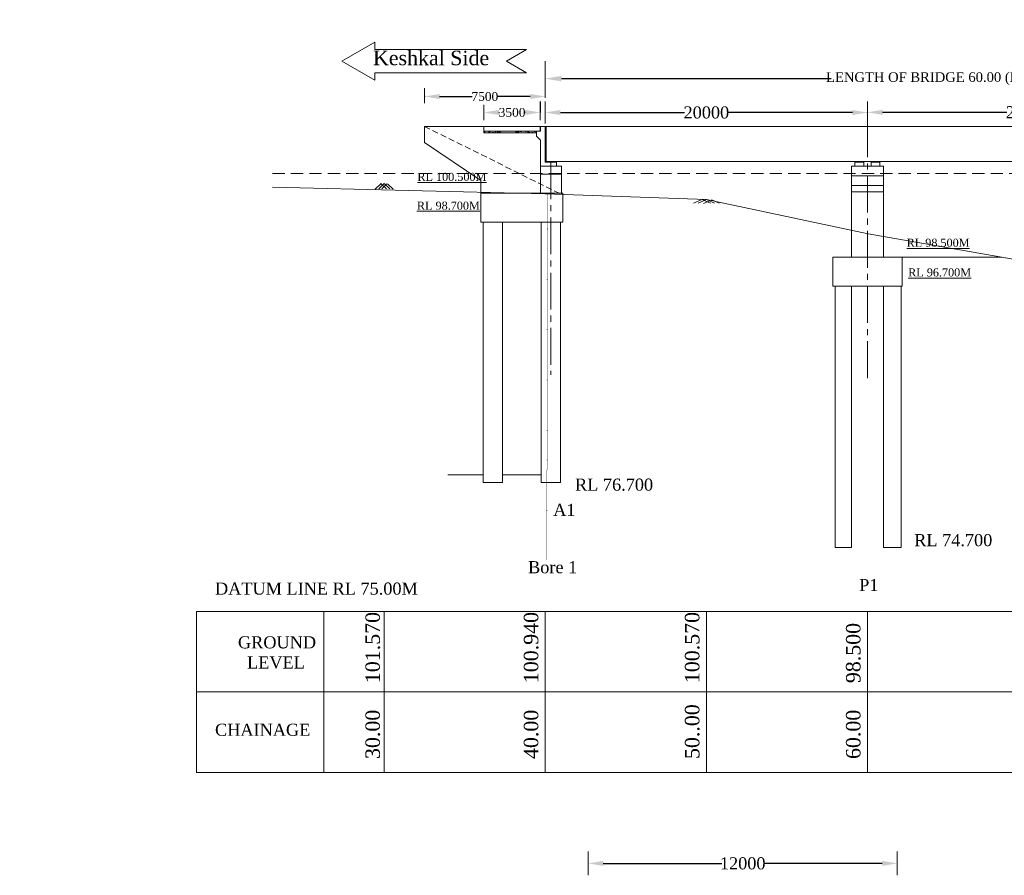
# Model space of a CAD drawing. Header units: millimetres. Extents: x -20950785 to 43207042, y -3207472 to 3168443.
# Tile 34 of 89: x 9326971 to 9388089, y -1113017 to -1059883. Entities that reach past the tile are written whole.
import ezdxf

# ---------------------------------------------------------------- set-up
doc = ezdxf.new("R2010")
doc.units = ezdxf.units.MM
doc.header["$LTSCALE"] = 60
doc.header["$MEASUREMENT"] = 0
for name, pattern in [('CENTER2', [28.575, 19.05, -3.175, 3.175, -3.175]), ('DASHED2', [9.525, 6.35, -3.175]), ('DOT2', [0.125, 0, -0.125]), ('HIDDEN', [0.375, 0.25, -0.125])]:
    doc.linetypes.add(name, pattern=pattern)
doc.styles.add('style1', font='txt.shx', dxfattribs={"height": 1})
doc.dimstyles.get("Standard").update_dxf_attribs({"dimtxt": 400, "dimasz": 215, "dimexe": 0.18, "dimexo": 0.0625, "dimgap": 0.09, "dimtad": 0, "dimtih": 1, "dimtoh": 1, "dimdec": 0, "dimzin": 4, "dimdsep": 46, "dimtxsty": 'Standard', "dimblk": 'OPEN90', "dimcen": 0, "dimadec": 0, "dimazin": 1, "dimtfac": 1, "dimtdec": 0, "dimtix": 1, "dimtofl": 0, "dimtmove": 0, "dimatfit": 3, "dimldrblk": 'OPEN30', "dimfxl": 1, "dimtolj": 1, "dimtzin": 0, "dimarcsym": 0})

# ---------------------------------------------------------------- blocks, each defined once
blk = doc.blocks.new('*D285')
at = {"color": 0, "linetype": 'Continuous', "lineweight": -2, "transparency": 16777216}
for p, q in [((9359595, -1065648), (9359595, -1065648)), ((9360530, -1065648), (9368242, -1065648)), ((9378660, -1065648), (9370948, -1065648)), ((9379595, -1065660), (9379595, -1065648))]:
    blk.add_line(p, q, dxfattribs=at)
for points in [[(9360530, -1065492), (9360530, -1065804), (9359595, -1065648)], [(9378660, -1065492), (9378660, -1065804), (9379595, -1065648)]]:
    blk.add_solid(points, dxfattribs=at)
at = {"layer": 'Defpoints', "color": 0, "linetype": 'Continuous', "lineweight": -2, "transparency": 16777216}
for p in [(9359595, -1065648), (9359595, -1065648), (9379595, -1065660)]:
    blk.add_point(p, dxfattribs=at)
at = {"color": 0, "linetype": 'Continuous', "lineweight": 9, "transparency": 16777216, "insert": (9369595, -1065648), "char_height": 500, "attachment_point": 5}
blk.add_mtext('\\A1;{\\fTimes New Roman|b0|i0|c0|p18;\\H1.5x;20000}', dxfattribs=at)
blk = doc.blocks.new('*D286')
at = {"color": 0, "linetype": 'Continuous', "lineweight": -2, "transparency": 16777216}
for p, q in [((9379593, -1065636), (9379593, -1065636)), ((9380528, -1065636), (9388240, -1065636)), ((9398658, -1065636), (9390946, -1065636)), ((9399593, -1065648), (9399593, -1065635))]:
    blk.add_line(p, q, dxfattribs=at)
for points in [[(9380528, -1065480), (9380528, -1065791), (9379593, -1065636)], [(9398658, -1065480), (9398658, -1065791), (9399593, -1065636)]]:
    blk.add_solid(points, dxfattribs=at)
at = {"layer": 'Defpoints', "color": 0, "linetype": 'Continuous', "lineweight": -2, "transparency": 16777216}
for p in [(9379593, -1065636), (9379593, -1065636), (9399593, -1065648)]:
    blk.add_point(p, dxfattribs=at)
at = {"color": 0, "linetype": 'Continuous', "lineweight": 9, "transparency": 16777216, "insert": (9389593, -1065636), "char_height": 500, "attachment_point": 5}
blk.add_mtext('\\A1;{\\fTimes New Roman|b0|i0|c0|p18;\\H1.5x;20000}', dxfattribs=at)
blk = doc.blocks.new('*D288')
at = {"color": 0, "linetype": 'Continuous', "lineweight": -2, "transparency": 16777216}
for p, q in [((9359285, -1064973), (9359285, -1065644)), ((9355785, -1065643), (9355785, -1065643)), ((9356720, -1065644), (9356754, -1065644)), ((9358350, -1065644), (9358316, -1065644))]:
    blk.add_line(p, q, dxfattribs=at)
for points in [[(9356720, -1065488), (9356720, -1065799), (9355785, -1065644)], [(9358350, -1065488), (9358350, -1065799), (9359285, -1065644)]]:
    blk.add_solid(points, dxfattribs=at)
at = {"layer": 'Defpoints', "color": 0, "linetype": 'Continuous', "lineweight": -2, "transparency": 16777216}
for p in [(9359285, -1064973), (9355785, -1065644), (9359285, -1065644)]:
    blk.add_point(p, dxfattribs=at)
at = {"color": 0, "linetype": 'Continuous', "lineweight": 9, "transparency": 16777216, "insert": (9357535, -1065644), "char_height": 500, "attachment_point": 5}
blk.add_mtext('\\A1;{\\fTimes New Roman|b0|i0|c0|p18;\\H1.1x;3500}', dxfattribs=at)
blk = doc.blocks.new('*D289')
at = {"color": 0, "linetype": 'Continuous', "lineweight": -2, "transparency": 16777216}
for p, q in [((9352095, -1064602), (9352095, -1064654)), ((9353030, -1064654), (9355062, -1064654)), ((9358660, -1064654), (9356628, -1064654)), ((9359595, -1064654), (9359595, -1064654))]:
    blk.add_line(p, q, dxfattribs=at)
for points in [[(9353030, -1064498), (9353030, -1064810), (9352095, -1064654)], [(9358660, -1064498), (9358660, -1064810), (9359595, -1064654)]]:
    blk.add_solid(points, dxfattribs=at)
at = {"layer": 'Defpoints', "color": 0, "linetype": 'Continuous', "lineweight": -2, "transparency": 16777216}
for p in [(9352095, -1064602), (9359595, -1064654), (9359595, -1064654)]:
    blk.add_point(p, dxfattribs=at)
at = {"color": 0, "linetype": 'Continuous', "lineweight": 9, "transparency": 16777216, "insert": (9355845, -1064654), "char_height": 500, "attachment_point": 5}
blk.add_mtext('\\A1;{\\fTimes New Roman|b0|i0|c0|p18;\\H1.1x;7500}', dxfattribs=at)
blk = doc.blocks.new('*D290')
at = {"color": 0, "linetype": 'Continuous', "lineweight": -2, "transparency": 16777216}
for p, q in [((9359595, -1063544), (9359595, -1063544)), ((9360595, -1063544), (9377331, -1063544)), ((9418595, -1063544), (9401859, -1063544)), ((9419595, -1063544), (9419595, -1063544))]:
    blk.add_line(p, q, dxfattribs=at)
for points in [[(9360595, -1063377), (9360595, -1063711), (9359595, -1063544)], [(9418595, -1063377), (9418595, -1063711), (9419595, -1063544)]]:
    blk.add_solid(points, dxfattribs=at)
at = {"layer": 'Defpoints', "color": 0, "linetype": 'Continuous', "lineweight": -2, "transparency": 16777216}
for p in [(9359595, -1063544), (9419595, -1063544), (9419595, -1063544)]:
    blk.add_point(p, dxfattribs=at)
at = {"color": 0, "linetype": 'Continuous', "lineweight": 9, "transparency": 16777216, "insert": (9389595, -1063544), "char_height": 500, "attachment_point": 5}
blk.add_mtext('\\A1;{\\fTimes New Roman|b0|i0|c0|p18;\\H1.2x;LENGTH OF BRIDGE 60.00 (BETWEEN FACE OF DIRT WALL)}', dxfattribs=at)
blk = doc.blocks.new('*D293')
at = {"color": 0, "linetype": 'Continuous', "lineweight": -2, "transparency": 16777216}
for p, q in [((9362254, -1112277), (9362254, -1112277)), ((9363189, -1112278), (9370551, -1112278)), ((9380513, -1112278), (9373151, -1112278)), ((9381448, -1112277), (9381448, -1112277))]:
    blk.add_line(p, q, dxfattribs=at)
for points in [[(9363189, -1112122), (9363189, -1112433), (9362254, -1112278)], [(9380513, -1112122), (9380513, -1112433), (9381448, -1112278)]]:
    blk.add_solid(points, dxfattribs=at)
at = {"layer": 'Defpoints', "color": 0, "linetype": 'Continuous', "lineweight": -2, "transparency": 16777216}
for p in [(9362254, -1112278), (9381448, -1112278), (9381448, -1112278)]:
    blk.add_point(p, dxfattribs=at)
at = {"color": 0, "linetype": 'Continuous', "lineweight": 9, "transparency": 16777216, "insert": (9371851, -1112278), "char_height": 500, "attachment_point": 5}
blk.add_mtext('\\A1;{\\fTimes New Roman|b0|i0|c0|p18;\\H1.5x;12000}', dxfattribs=at)

msp = doc.modelspace()

# ---------------------------------------------------------------- hatches: boundary and pattern name
at = {"linetype": 'Continuous', "lineweight": 9}
h = msp.add_hatch(dxfattribs=at)
h.set_pattern_fill('AR-CONC', color=256, scale=50)
h.set_pattern_definition([(50, (8307894, -1782533.06), (358.63009, -31.37607), [37.5, -412.5]), (355, (8307894, -1782533.06), (-69.37567, 376.09607), [30, -330]), (100.451444, (8307923.9, -1782535.67), (289.25442, 344.72), [31.8701, -350.57106]), (46.1842, (8307894, -1782433.06), (533.62067, -82.75964), [56.25, -618.75]), (96.635635, (8307938.5, -1782439.96), (467.33097, 487.0593), [47.80517, -525.85688]), (351.184164, (8307894, -1782433.06), (467.33097, 487.0593), [45, -495]), (21, (8307944, -1782458.06), (298.453526, -201.309445), [37.5, -412.5]), (326, (8307944, -1782458.06), (121.65767, 362.57502), [30, -330]), (71.451445, (8307968.88, -1782474.83), (420.11119, 161.26558), [31.8701, -350.57106]), (37.5, (8307894, -1782533.06), (6.079928, 166.446927), [0, -326, 0, -335, 0, -331.25]), (7.5, (8307894, -1782533.06), (131.534769, 197.205856), [0, -191, 0, -318.5, 0, -126.25]), (327.5, (8307782.5, -1782533.06), (266.911218, -11.277436), [0, -125, 0, -390, 0, -517.5]), (317.5, (8307732.5, -1782533.06), (291.593085, 50.05249), [0, -162.5, 0, -259, 0, -367.5])])
h.paths.add_polyline_path([(9359045.1, -1066907.9), (9359045.1, -1066807.9), (9355785.1, -1066807.9), (9355785.1, -1066907.9)])
h = msp.add_hatch(color=256, dxfattribs=at)
h.dxf.hatch_style = 1
h.paths.add_polyline_path([(9360105.1, -1068682.9), (9359785.1, -1068682.9), (9359785.1, -1068734.9), (9360105.1, -1068734.9)])
h = msp.add_hatch(color=256, dxfattribs=at)
h.dxf.hatch_style = 1
h.paths.add_polyline_path([(9360105.1, -1068683), (9359785.1, -1068683), (9359785.1, -1068734.9), (9360105.1, -1068734.9)])
h = msp.add_hatch(color=256, dxfattribs=at)
h.dxf.hatch_style = 1
h.paths.add_polyline_path([(9379245.1, -1068682.8), (9379095.1, -1068682.8), (9379095.1, -1068721.8), (9379245.1, -1068721.8)])
h.paths.add_polyline_path([(9379095.1, -1068682.8), (9378945.1, -1068682.8), (9378945.1, -1068721.8), (9379095.1, -1068721.8)])
h = msp.add_hatch(color=256, dxfattribs=at)
h.dxf.hatch_style = 1
h.paths.add_polyline_path([(9380245.1, -1068682.8), (9380095.1, -1068682.8), (9380095.1, -1068721.8), (9380245.1, -1068721.8)])
h.paths.add_polyline_path([(9380095.1, -1068682.8), (9379945.1, -1068682.8), (9379945.1, -1068721.8), (9380095.1, -1068721.8)])

# ---------------------------------------------------------------- linework, layer by layer
for p, q in [((9346972.7, -1062461.1), (9349007.6, -1061286.2)), ((9349007.6, -1061286.2), (9349007.6, -1061741.1)), ((9349007.6, -1061741.1), (9358431, -1061741.1)), ((9357183.9, -1062461.1), (9358431, -1061741.1)), ((9346972.7, -1062461.1), (9349007.6, -1063636)), ((9357183.9, -1062461.1), (9358431, -1063181.1)), ((9359595.1, -1064654.1), (9359595.1, -1062448.6)), ((9349007.6, -1063181.1), (9358431, -1063181.1)), ((9349007.6, -1063181.1), (9349007.6, -1063636)), ((9359595.1, -1064732.2), (9359595.1, -1063373.7)), ((9359595.1, -1063543.9), (9359595.1, -1064560.4)), ((9352095.1, -1065072), (9352095.1, -1064132)), ((9355785.1, -1066113.6), (9355785.1, -1065173.6)), ((9359285.1, -1066113.6), (9359285.1, -1065173.6)), ((9359595.1, -1066327.2), (9359595.1, -1064968.7)), ((9359595.1, -1065138.9), (9359595.1, -1066155.4)), ((9379592.8, -1066315.1), (9379592.8, -1064956.6)), ((9379592.8, -1065139.1), (9379592.8, -1066155.6)), ((9352095.1, -1066507.9), (9359285.1, -1066507.9)), ((9352095.1, -1066507.9), (9352095.1, -1067507.9)), ((9355785.1, -1066507.9), (9355785.1, -1066907.9)), ((9359285.1, -1066507.9), (9359285.1, -1066807.9)), ((9359295.1, -1066807.9), (9359295.1, -1066507.9)), ((9359295.1, -1066507.9), (9359595.1, -1066507.9)), ((9359595.1, -1068632.9), (9359595.1, -1066507.9)), ((9359645.1, -1068582.9), (9359645.1, -1066507.9)), ((9379595.1, -1066507.9), (9359645.1, -1066507.9)), ((9379595.1, -1066507.9), (9399595.1, -1066507.9)), ((9359295.1, -1066807.9), (9355785.1, -1066807.9)), ((9359045.1, -1066907.9), (9355785.1, -1066907.9)), ((9359045.1, -1066807.9), (9359045.1, -1067107.9)), ((9359045.1, -1066808), (9359045.1, -1067108)), ((9359045.1, -1067107.9), (9359295.1, -1067357.9)), ((9359045.1, -1067108), (9359295.1, -1067358)), ((9359285.1, -1066508), (9359285.1, -1066808)), ((9359295.1, -1066808), (9359295.1, -1066508)), ((9359295.1, -1066508), (9359595.1, -1066508)), ((9359595.1, -1066508), (9373609.3, -1066508)), ((9359595.1, -1068732.9), (9359595.1, -1066508)), ((9359645.1, -1068682.9), (9359645.1, -1066508)), ((9352095.1, -1067507.9), (9355595.1, -1069861.1)), ((9359295.1, -1067358), (9359295.1, -1070681)), ((9359595.1, -1068732.9), (9360295.1, -1068732.9)), ((9379595.1, -1068682.9), (9359645.1, -1068682.9)), ((9359785.1, -1068682.9), (9359785.1, -1068734.9)), ((9359785.1, -1068682.9), (9359785.1, -1068734.9)), ((9359785.1, -1068734.9), (9360105.1, -1068734.9)), ((9359785.1, -1068734.9), (9360105.1, -1068734.9)), ((9359870.1, -1068734.9), (9360105.1, -1068734.9)), ((9359870.1, -1068734.9), (9360105.1, -1068734.9)), ((9360105.1, -1068682.9), (9360105.1, -1068734.9)), ((9360105.1, -1068682.9), (9360105.1, -1068734.9)), ((9360295.1, -1068982.9), (9360295.1, -1068732.9)), ((9360295.1, -1068982.9), (9360295.1, -1068732.9)), ((9378820.1, -1068982.9), (9378820.1, -1068721.8)), ((9378820.1, -1068721.8), (9379370.1, -1068721.8)), ((9379370.1, -1068982.9), (9379370.1, -1068721.8)), ((9379595.1, -1068682.9), (9399595.1, -1068682.9)), ((9379820.1, -1068982.9), (9379820.1, -1068721.8)), ((9379820.1, -1068721.8), (9380370.1, -1068721.8)), ((9379945.1, -1068721.8), (9379945.1, -1068682.8)), ((9380245.1, -1068721.8), (9380245.1, -1068682.8)), ((9380370.1, -1068982.9), (9380370.1, -1068721.8)), ((9360595.1, -1068982.9), (9359295.1, -1068982.9)), ((9359295.1, -1069482.9), (9360595.1, -1069482.9)), ((9360595.1, -1068982.9), (9360601.8, -1070725.2)), ((9378595.1, -1068982.9), (9380595.1, -1068982.9)), ((9378595.1, -1074627.8), (9378595.1, -1068982.9)), ((9380595.1, -1074627.8), (9380595.1, -1068982.9)), ((9349402.1, -1070050.5), (9349039.7, -1070404.5)), ((9349595.1, -1070058), (9349253.5, -1070391.7)), ((9349397.6, -1070046.1), (9349739.2, -1070379.8)), ((9349769.7, -1070068.5), (9349450.9, -1070379.8)), ((9349595.1, -1070058), (9349936.7, -1070391.7)), ((9349808.8, -1070070.8), (9350150.4, -1070404.5)), ((9355595.1, -1072455.9), (9355595.1, -1069861.1)), ((9360595.1, -1069906.9), (9360601.8, -1070725.2)), ((9378595.1, -1069582.9), (9380595.1, -1069582.9)), ((9360695.1, -1070655.9), (9355595.1, -1070655.9)), ((9360695.1, -1070655.9), (9360695.1, -1072455.9)), ((9378595.1, -1070182.9), (9380595.1, -1070182.9)), ((9378595.1, -1070182.9), (9380595.1, -1070182.9)), ((9378595.1, -1070182.9), (9380595.1, -1070182.9)), ((9378595.1, -1070582.9), (9380595.1, -1070582.9)), ((9369265.4, -1071071.3), (9368803.8, -1071275.1)), ((9369595.1, -1071058), (9369081.9, -1071284.6)), ((9369338.5, -1071048.5), (9369851.7, -1071275.1)), ((9369929.2, -1071069.3), (9369416, -1071295.9)), ((9369595.1, -1071058), (9370108.3, -1071284.6)), ((9369924.8, -1071071.3), (9370386.4, -1071275.1)), ((9355595.1, -1072455.9), (9360695.1, -1072455.9)), ((9355745.1, -1072455.9), (9355745.1, -1088618.7)), ((9356945.1, -1072455.9), (9356945.1, -1088618.7)), ((9359345.1, -1072455.9), (9359345.1, -1088618.7)), ((9360545.1, -1072455.9), (9360545.1, -1088618.7)), ((9377445.1, -1076427.8), (9377445.1, -1074627.8)), ((9387931.1, -1074627.8), (9377445.1, -1074627.8)), ((9381745.1, -1076427.8), (9381745.1, -1074627.8)), ((9381745.1, -1076427.8), (9377445.1, -1076427.8)), ((9377595.1, -1092667.4), (9377595.1, -1076427.8)), ((9378595.1, -1092667.4), (9378595.1, -1076427.8)), ((9380595.1, -1092667.4), (9380595.1, -1076427.8)), ((9381695.1, -1092667.4), (9381695.1, -1076427.8)), ((9355745.1, -1088140.5), (9353541.6, -1088140.5)), ((9359345.1, -1088140.5), (9356945.1, -1088140.5)), ((9356945.1, -1088618.7), (9355745.1, -1088618.7)), ((9360545.1, -1088618.7), (9359345.1, -1088618.7)), ((9377595.1, -1092667.4), (9378595.1, -1092667.4)), ((9380595.1, -1092667.4), (9381695.1, -1092667.4)), ((9337954.1, -1096628), (9337954.1, -1106656)), ((9337954.1, -1096628), (9429595.1, -1096628)), ((9345842.4, -1106656), (9345842.4, -1096628)), ((9349595.1, -1106628), (9349595.1, -1096628)), ((9359595.1, -1106628), (9359595.1, -1096628)), ((9369595.1, -1106628), (9369595.1, -1096628)), ((9379595.1, -1106628), (9379595.1, -1096628)), ((9337954.1, -1101628), (9429595.1, -1101628)), ((9337954.1, -1106628), (9429595.1, -1106628)), ((9362253.7, -1113017.1), (9362253.7, -1111538)), ((9381447.9, -1113017.1), (9381447.9, -1111538))]:
    msp.add_line(p, q, dxfattribs=at)
at = {"linetype": 'HIDDEN', "lineweight": 9, "ltscale": 25}
msp.add_line((9352095.1, -1066507.9), (9360581.9, -1070724.5), dxfattribs=at)
at = {"linetype": 'CENTER2', "lineweight": 9, "ltscale": 2}
for p, q in [((9379595.1, -1066139.9), (9379595.1, -1082397.6)), ((9359945.1, -1068734.9), (9359945.1, -1081937.9))]:
    msp.add_line(p, q, dxfattribs=at)
at = {"color": 18, "linetype": 'DASHED2', "lineweight": 9, "ltscale": 2, "true_color": 0x000000}
msp.add_line((9342664.9, -1069428), (9432428.8, -1069428), dxfattribs=at)
at = {"linetype": 'DOT2', "lineweight": 9, "ltscale": 2}
msp.add_line((9359693.6, -1093417.1), (9359728.2, -1070692.9), dxfattribs=at)
at = {"linetype": 'Continuous', "lineweight": 9, "ltscale": 2}
msp.add_line((9377595.1, -1092667.4), (9377595.1, -1091418), dxfattribs=at)
msp.add_lwpolyline([(9342664.9, -1070292.2), (9359595.1, -1070688), (9369595.1, -1071058), (9379630.1, -1073180.4), (9389595.1, -1074918), (9399595.1, -1074918), (9409595.1, -1072478), (9419595.1, -1071398), (9431105.9, -1069755.6)], dxfattribs=at)

# ---------------------------------------------------------------- texts
at = {"linetype": 'Continuous', "lineweight": 9, "insert": (9348902.5, -1061807.9), "char_height": 900, "attachment_point": 1, "style": 'style1'}
msp.add_mtext('{\\fTimes New Roman|b0|i0|c0|p18;Keshkal Side }', dxfattribs=at)
at = {"linetype": 'Continuous', "lineweight": 9, "char_height": 1000, "width": 11580.841, "attachment_point": 1}
for s, insert in [('{\\fTimes New Roman|b0|i0|c0|p18; \\H0.5x;\\LRL 100.500M}', (9351280.4, -1069393.6)), ('{\\fTimes New Roman|b0|i0|c0|p18; \\H0.5x;\\LRL 98.700M}', (9351252.2, -1071183.2)), ('{\\fTimes New Roman|b0|i0|c0|p18; \\H0.5x;\\LRL 98.500M}', (9381650.6, -1073483.9)), ('{\\fTimes New Roman|b0|i0|c0|p18; \\H0.5x;\\LRL 96.700M}', (9381745.1, -1075327.8))]:
    msp.add_mtext(s, dxfattribs=dict(at, insert=insert))
at = {"linetype": 'Continuous', "char_height": 750, "attachment_point": 1}
for s, insert, width in [('\\pi3810.83777;{\\fTimes New Roman|b0|i0|c0|p18; Rock\\P\\pi2906.08624;\\H0.66667x;( C.R.58.20% )\\H1.5x; \\P\\pi0;      }', (8112822.4, -1077953.8), 10242.62), ('\\pi3810.83777;{\\fTimes New Roman|b0|i0|c0|p18; Rock\\P\\pi2906.08624;\\H0.66667x;( C.R.58.20% )\\H1.5x; \\P\\pi0;      }', (8125895.6, -1079557.7), 10242.62), ('\\pi3810.83777;{\\fTimes New Roman|b0|i0|c0|p18; Rock\\P\\pi2906.08624;\\H0.66667x;( C.R.58.20% )\\H1.5x; \\P\\pi0;      }', (8099017.9, -1080999.6), 10242.62), ('\\pi2917.05681;{\\fTimes New Roman|b0|i0|c0|p18;\\LCertified that the boring details  shown are correct.}', (8104183.5, -1091128.9), 28256.248)]:
    msp.add_mtext(s, dxfattribs=dict(at, insert=insert, width=width))
at = {"linetype": 'Continuous', "lineweight": 9, "char_height": 750, "attachment_point": 1}
for s, insert in [('{\\fTimes New Roman|b0|i0|c0|p18;RL 76.700}', (9361442.3, -1088380.8)), ('{\\fTimes New Roman|b0|i0|c0|p18;A1}', (9360089.3, -1089948.3)), ('{\\fTimes New Roman|b0|i0|c0|p18;RL 74.700}', (9382497.4, -1091827.4)), ('{\\fTimes New Roman|b0|i0|c0|p18;Bore 1}', (9358528.3, -1093508.2)), ('{\\fTimes New Roman|b0|i0|c0|p18;P1}', (9379080.5, -1094614.9)), ('{\\fTimes New Roman|b0|i0|c0|p18;DATUM LINE RL 75.00M}', (9339095.4, -1094837.4)), ('{\\fTimes New Roman|b0|i0|c0|p18;GROUND\\P  LEVEL}', (9340519.8, -1098173.9)), ('{\\fTimes New Roman|b0|i0|c0|p18;CHAINAGE}', (9339095.4, -1103604.8))]:
    msp.add_mtext(s, dxfattribs=dict(at, insert=insert))
at = {"linetype": 'Continuous', "lineweight": 9, "char_height": 900, "attachment_point": 1, "rotation": 90}
for s, insert, width in [('{\\fTimes New Roman|b0|i0|c0|p18;101.570}', (9348430.2, -1101082.7), 3411.908), ('{\\fTimes New Roman|b0|i0|c0|p18;100.570}', (9368261.9, -1101082.7), 3514.348)]:
    msp.add_mtext(s, dxfattribs=dict(at, insert=insert, width=width))
for s, insert in [('{\\fTimes New Roman|b0|i0|c0|p18;100.940}', (9358261.9, -1101082.7)), ('{\\fTimes New Roman|b0|i0|c0|p18;98.500}', (9378261.9, -1101082.7)), ('{\\fTimes New Roman|b0|i0|c0|p18;50..00}', (9368261.9, -1105793.2)), ('{\\fTimes New Roman|b0|i0|c0|p18;30.00}', (9348430.2, -1105793.2)), ('{\\fTimes New Roman|b0|i0|c0|p18;40.00}', (9358261.9, -1105793.2)), ('{\\fTimes New Roman|b0|i0|c0|p18;60.00}', (9378261.9, -1105793.2))]:
    msp.add_mtext(s, dxfattribs=dict(at, insert=insert))

# ---------------------------------------------------------------- dimensions: what is measured, and where the dimension line sits
at = {"linetype": 'Continuous', "lineweight": 9}
for base, p1, p2, text, override, picture, middle in [((9419595.1, -1063543.9), (9359595.1, -1063543.9), (9419595.1, -1063543.9), '{\\fTimes New Roman|b0|i0|c0|p18;\\H1.2x;LENGTH OF BRIDGE 60.00 (BETWEEN FACE OF DIRT WALL)}', {"dimtxt": 500, "dimasz": 1000, "dimfxl": 300}, '*D290', (9389595.1, -1063543.9)), ((9359595.1, -1064654.1), (9352095.1, -1064602), (9359595.1, -1064654.1), '{\\fTimes New Roman|b0|i0|c0|p18;\\H1.1x;7500}', {"dimtxt": 500, "dimasz": 935, "dimfxl": 300}, '*D289', (9355845.1, -1064654.1)), ((9359285.1, -1065643.6), (9355785.1, -1065643.6), (9359285.1, -1064972.6), '{\\fTimes New Roman|b0|i0|c0|p18;\\H1.1x;3500}', {"dimtxt": 500, "dimasz": 935, "dimfxl": 300}, '*D288', (9357535.1, -1065643.6)), ((9381447.9, -1112277.5), (9362253.7, -1112277.5), (9381447.9, -1112277.5), '{\\fTimes New Roman|b0|i0|c0|p18;\\H1.5x;12000}', {"dimtxt": 500, "dimasz": 935, "dimfxl": 300}, '*D293', (9371850.8, -1112277.5))]:
    dim = msp.add_linear_dim(base=base, p1=p1, p2=p2, text=text, dimstyle='Standard', override=override, dxfattribs=at)
    dim.commit()
    dim.dimension.update_dxf_attribs({"geometry": picture, "text_midpoint": middle})
for base, p1, p2, picture, middle in [((9359595.1, -1065647.7), (9379595.1, -1065660.2), (9359595.1, -1065647.7), '*D285', (9369595.1, -1065647.7)), ((9379592.8, -1065635.6), (9399592.8, -1065648.1), (9379592.8, -1065635.6), '*D286', (9389592.8, -1065635.6))]:
    dim = msp.add_linear_dim(base=base, p1=p1, p2=p2, angle=180, text='{\\fTimes New Roman|b0|i0|c0|p18;\\H1.5x;20000}', dimstyle='Standard', override={"dimtxt": 500, "dimasz": 935, "dimfxl": 300}, dxfattribs=at)
    dim.commit()
    dim.dimension.update_dxf_attribs({"geometry": picture, "text_midpoint": middle})

doc.saveas('drawing.dxf')
